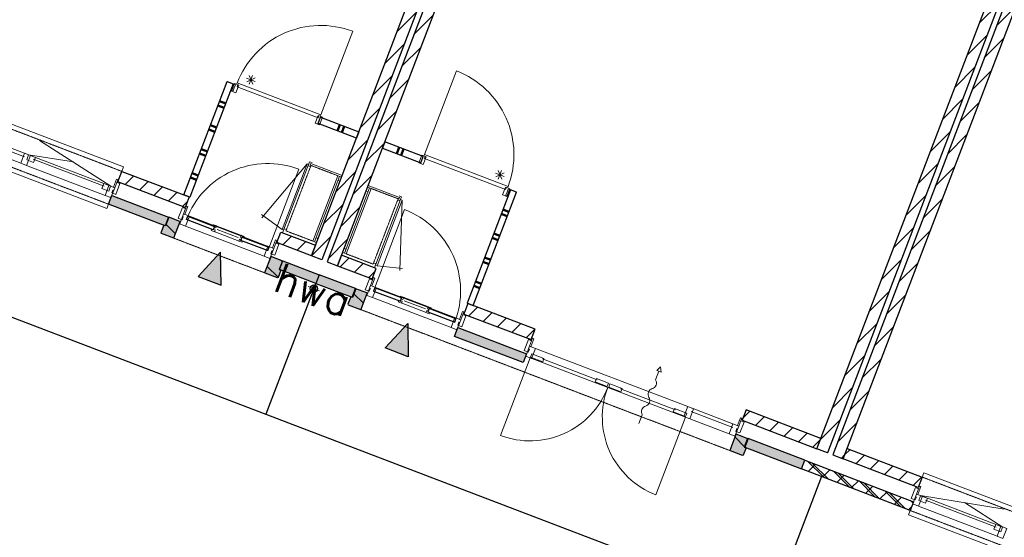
# Model space of a CAD drawing. Extents: x -1000932 to 2054797, y 285738 to 764020.
# Tile 76 of 256: x -323336 to -312783, y 573454 to 579000. Entities that reach past the tile are written whole.
import ezdxf

# ---------------------------------------------------------------- set-up
doc = ezdxf.new("R2010")
doc.units = 0
doc.header["$MEASUREMENT"] = 0
doc.linetypes.add('DASHED', pattern=[0.75, 0.5, -0.25])
doc.layers.add('31.', color=7, linetype='CONTINUOUS')
doc.layers.add('HATCH_REACTORS', color=7, linetype='CONTINUOUS')
doc.styles.get("Standard").update_dxf_attribs({"font": 'romans.shx'})
pattern_1 = [(45, (-31791.21, 918770.12), (106.06602, -106.066015), [])]
pattern_2 = [(135, (-31791.21, 918982.25), (106.066017, 106.06602), [])]

msp = doc.modelspace()

# ---------------------------------------------------------------- hatches: boundary and pattern name
at = {"layer": '31.', "linetype": 'Continuous'}
h = msp.add_hatch(dxfattribs=at)
h.set_pattern_fill('ARKEY_P_050A40_12', style=0, pattern_type=0)
h.set_pattern_definition(pattern_1)
h.paths.add_polyline_path([(-320096.901, 576428.154), (-320208.994, 576470.967), (-316302.026, 586700.248), (-316189.932, 586657.404)], flags=0)
h = msp.add_hatch(dxfattribs=at)
h.set_pattern_fill('ARKEY_P_050A40_12', style=0, pattern_type=0)
h.set_pattern_definition(pattern_1)
h.paths.add_polyline_path([(-320040.838, 576406.748), (-319928.744, 576363.904), (-316021.776, 586593.186), (-316133.869, 586635.998)], flags=0)
h = msp.add_hatch(dxfattribs=at)
h.set_pattern_fill('ARKEY_P_050A40_12', style=0, pattern_type=0)
h.set_pattern_definition(pattern_1)
h.paths.add_polyline_path([(-314678.651, 574358.686), (-314790.744, 574401.529), (-310883.776, 584630.779), (-310771.682, 584587.967)], flags=0)
h = msp.add_hatch(dxfattribs=at)
h.set_pattern_fill('ARKEY_P_050A40_12', style=0, pattern_type=0)
h.set_pattern_definition(pattern_1)
h.paths.add_polyline_path([(-314622.588, 574337.279), (-314510.494, 574294.467), (-310603.526, 584523.748), (-310715.619, 584566.561)], flags=0)
h = msp.add_hatch(dxfattribs=at)
h.set_pattern_fill('ARKEY_P_050A40_12', style=0, pattern_type=0)
h.set_pattern_definition(pattern_1)
h.paths.add_polyline_path([(-322282.869, 577263.061), (-322240.057, 577375.154), (-321520.744, 577100.436), (-321563.557, 576988.311)], flags=0)
for color, points in [(7, [(-321742.088, 576885.248), (-321777.776, 576791.811), (-322384.994, 577023.748), (-322349.307, 577117.154)]), (253, [(-321737.432, 576883.467), (-321773.088, 576790.029), (-321791.776, 576797.154), (-321822.119, 576717.779), (-321819.213, 576711.311), (-321688.432, 576661.342), (-321681.994, 576664.248), (-321615.963, 576837.061), (-321620.651, 576838.842)]), (7, [(-321175.307, 576155.061), (-321182.182, 576509.842), (-321423.807, 576249.967)]), (253, [(-320519.244, 576418.186), (-320554.932, 576324.779), (-320536.244, 576317.623), (-320566.557, 576238.217), (-320573.026, 576235.342), (-320703.807, 576285.279), (-320706.682, 576291.748), (-320640.682, 576464.561), (-320636.026, 576462.779)]), (7, [(-320125.963, 576267.967), (-320161.651, 576174.561), (-320550.244, 576322.967), (-320514.588, 576416.404)]), (7, [(-320125.963, 576267.967), (-320161.651, 576174.561), (-319773.026, 576026.123), (-319737.338, 576119.529)]), (253, [(-319732.651, 576117.748), (-319768.338, 576024.342), (-319787.026, 576031.467), (-319817.369, 575952.061), (-319814.463, 575945.623), (-319683.682, 575895.654), (-319677.244, 575898.561), (-319611.213, 576071.373), (-319615.901, 576073.154)]), (7, [(-319419.057, 575484.248), (-319177.432, 575744.154), (-319170.557, 575389.342)]), (7, [(-318676.276, 575607.248), (-318640.619, 575700.654), (-317902.619, 575418.779), (-317938.276, 575325.373)]), (253, [(-315534.463, 574514.279), (-315570.151, 574420.873), (-315551.463, 574413.748), (-315581.776, 574334.342), (-315588.244, 574331.436), (-315719.026, 574381.404), (-315721.901, 574387.842), (-315655.901, 574560.686), (-315651.244, 574558.904)]), (7, [(-315529.776, 574512.498), (-315565.463, 574419.092), (-314958.244, 574187.186), (-314922.557, 574280.592)])]:
    msp.add_hatch(color=color, dxfattribs=at).paths.add_polyline_path(points, flags=0)
h = msp.add_hatch(dxfattribs=at)
h.set_pattern_fill('ARKEY_P_050A40_17', style=0, pattern_type=0)
h.set_pattern_definition(pattern_2)
h.paths.add_polyline_path([(-321737.432, 576883.467), (-321773.088, 576790.029), (-321791.776, 576797.154), (-321822.119, 576717.779), (-321819.213, 576711.311), (-321688.432, 576661.342), (-321681.994, 576664.248), (-321615.963, 576837.061), (-321620.651, 576838.842)], flags=0)
h = msp.add_hatch(dxfattribs=at)
h.set_pattern_fill('ARKEY_P_050A40_12', style=0, pattern_type=0)
h.set_pattern_definition(pattern_1)
h.paths.add_polyline_path([(-320578.932, 576612.248), (-320536.119, 576724.342), (-320166.182, 576583.061), (-320208.994, 576470.967)], flags=0)
h = msp.add_hatch(dxfattribs=at)
h.set_pattern_fill('ARKEY_P_050A40_12', style=0, pattern_type=0)
h.set_pattern_definition(pattern_1)
h.paths.add_polyline_path([(-319558.807, 576222.623), (-319515.994, 576334.717), (-319885.932, 576476.029), (-319928.744, 576363.904)], flags=0)
h = msp.add_hatch(dxfattribs=at)
h.set_pattern_fill('ARKEY_P_050A40_17', style=0, pattern_type=0)
h.set_pattern_definition(pattern_2)
h.paths.add_polyline_path([(-320519.244, 576418.186), (-320554.932, 576324.779), (-320536.244, 576317.623), (-320566.557, 576238.217), (-320573.026, 576235.342), (-320703.807, 576285.279), (-320706.682, 576291.748), (-320640.682, 576464.561), (-320636.026, 576462.779)], flags=0)
h = msp.add_hatch(dxfattribs=at)
h.set_pattern_fill('ARKEY_P_050A40_17', style=0, pattern_type=0)
h.set_pattern_definition(pattern_2)
h.paths.add_polyline_path([(-319732.651, 576117.748), (-319768.338, 576024.342), (-319787.026, 576031.467), (-319817.369, 575952.061), (-319814.463, 575945.623), (-319683.682, 575895.654), (-319677.244, 575898.561), (-319611.213, 576071.373), (-319615.901, 576073.154)], flags=0)
h = msp.add_hatch(dxfattribs=at)
h.set_pattern_fill('ARKEY_P_050A40_12', style=0, pattern_type=0)
h.set_pattern_definition(pattern_1)
h.paths.add_polyline_path([(-317854.869, 575571.811), (-317812.057, 575683.936), (-318531.369, 575958.654), (-318574.182, 575846.561)], flags=0)
h = msp.add_hatch(dxfattribs=at)
h.set_pattern_fill('ARKEY_P_050A40_12', style=0, pattern_type=0)
h.set_pattern_definition(pattern_1)
h.paths.add_polyline_path([(-314790.744, 574401.529), (-314747.932, 574513.623), (-315551.338, 574820.467), (-315594.151, 574708.373)], flags=0)
h = msp.add_hatch(dxfattribs=at)
h.set_pattern_fill('ARKEY_P_050A40_17', style=0, pattern_type=0)
h.set_pattern_definition(pattern_2)
h.paths.add_polyline_path([(-315534.463, 574514.279), (-315570.151, 574420.873), (-315551.463, 574413.748), (-315581.776, 574334.342), (-315588.244, 574331.436), (-315719.026, 574381.404), (-315721.901, 574387.842), (-315655.901, 574560.686), (-315651.244, 574558.904)], flags=0)
h = msp.add_hatch(dxfattribs=at)
h.set_pattern_fill('ARKEY_P_050A40_12', style=0, pattern_type=0)
h.set_pattern_definition(pattern_1)
h.paths.add_polyline_path([(-314510.494, 574294.467), (-314467.682, 574406.592), (-313664.276, 574099.717), (-313707.088, 573987.623)], flags=0)
h = msp.add_hatch(dxfattribs=at)
h.set_pattern_fill('ARKEY_P_050A40_12', style=0, pattern_type=0)
h.set_pattern_definition(pattern_1)
h.paths.add_polyline_path([(-313754.838, 573834.592), (-313790.526, 573741.186), (-314958.244, 574187.186), (-314922.557, 574280.592)], flags=0)
h = msp.add_hatch(dxfattribs=at)
h.set_pattern_fill('ARKEY_P_050A40_33', style=0, pattern_type=0)
h.set_pattern_definition([(135, (-31826.56, 918946.9), (84.852813, 84.852814), []), (135, (-31812.42, 918961.04), (84.852813, 84.852814), [])])
h.paths.add_polyline_path([(-313754.838, 573834.592), (-313790.526, 573741.186), (-314958.244, 574187.186), (-314922.557, 574280.592)], flags=0)

# ---------------------------------------------------------------- linework, layer by layer
at = {"layer": '31.', "color": 7, "linetype": 'Continuous', "lineweight": 50}
for p, q in [((-321145.682, 578054.404), (-321211.088, 578079.404)), ((-321127.838, 578101.123), (-321193.244, 578126.092)), ((-321225.963, 577844.217), (-321291.369, 577869.217)), ((-319903.182, 577874.217), (-319928.151, 577808.811)), ((-319856.463, 577856.373), (-319881.463, 577790.967)), ((-321243.807, 577797.498), (-321309.213, 577822.498)), ((-319292.932, 577566.186), (-319267.932, 577631.592)), ((-321341.901, 577540.623), (-321407.307, 577565.592)), ((-321324.088, 577587.311), (-321389.494, 577612.311)), ((-319246.213, 577548.342), (-319221.244, 577613.748)), ((-321422.182, 577330.436), (-321487.588, 577355.404)), ((-321440.026, 577283.717), (-321505.432, 577308.686)), ((-318109.588, 576894.779), (-318174.994, 576919.748)), ((-318091.744, 576941.498), (-318157.151, 576966.467)), ((-318189.869, 576684.592), (-318255.276, 576709.561)), ((-318207.713, 576637.873), (-318273.119, 576662.842)), ((-318305.838, 576380.967), (-318371.244, 576405.967)), ((-318287.994, 576427.686), (-318353.401, 576452.654)), ((-318386.088, 576170.779), (-318451.526, 576195.779)), ((-318403.932, 576124.061), (-318469.338, 576149.061))]:
    msp.add_line(p, q, dxfattribs=at)
at = {"layer": '31.', "color": 7, "linetype": 'Continuous', "lineweight": 25, "ltscale": 10}
for points in [[(-320208.994, 576470.967), (-316302.026, 586700.248)], [(-316189.932, 586657.404), (-320096.901, 576428.154)], [(-316133.869, 586635.998), (-320040.838, 576406.748)], [(-319928.744, 576363.904), (-316021.776, 586593.186)], [(-314790.744, 574401.529), (-310883.776, 584630.779)], [(-310771.682, 584587.967), (-314678.651, 574358.686)], [(-310715.619, 584566.561), (-314622.588, 574337.279)], [(-314510.494, 574294.467), (-310603.526, 584523.748)], [(-325794.744, 578326.061), (-326329.932, 576924.811), (-304227.244, 568482.873), (-303692.026, 569884.186)], [(-322282.869, 577263.061), (-322240.057, 577375.154)], [(-322240.057, 577375.154), (-321520.744, 577100.436)], [(-321563.557, 576988.311), (-322282.869, 577263.061)], [(-322384.994, 577023.748), (-322349.307, 577117.154)], [(-322349.307, 577117.154), (-321742.088, 576885.248)], [(-321777.776, 576791.811), (-322384.994, 577023.748)], [(-321520.744, 577100.436), (-321563.557, 576988.311)], [(-321742.088, 576885.248), (-321777.776, 576791.811)], [(-320578.932, 576612.248), (-320536.119, 576724.342)], [(-320536.119, 576724.342), (-320166.182, 576583.061)], [(-320208.994, 576470.967), (-320578.932, 576612.248)], [(-320166.182, 576583.061), (-320208.994, 576470.967)], [(-320096.901, 576428.154), (-320208.994, 576470.967)], [(-319885.932, 576476.029), (-319928.744, 576363.904)], [(-319515.994, 576334.717), (-319885.932, 576476.029)], [(-320550.244, 576322.967), (-320514.588, 576416.404)], [(-320514.588, 576416.404), (-320125.963, 576267.967)], [(-320040.838, 576406.748), (-319928.744, 576363.904)], [(-319928.744, 576363.904), (-319558.807, 576222.623)], [(-320161.651, 576174.561), (-320550.244, 576322.967)], [(-320125.963, 576267.967), (-320161.651, 576174.561)], [(-320125.963, 576267.967), (-320161.651, 576174.561)], [(-319737.338, 576119.529), (-320125.963, 576267.967)], [(-319558.807, 576222.623), (-319515.994, 576334.717)], [(-320161.651, 576174.561), (-320696.869, 574773.248)], [(-320161.651, 576174.561), (-319773.026, 576026.123)], [(-319773.026, 576026.123), (-319737.338, 576119.529)], [(-318531.369, 575958.654), (-318574.182, 575846.561)], [(-317812.057, 575683.936), (-318531.369, 575958.654)], [(-318574.182, 575846.561), (-317854.869, 575571.811)], [(-318676.276, 575607.248), (-318640.619, 575700.654)], [(-318640.619, 575700.654), (-317902.619, 575418.779)], [(-317854.869, 575571.811), (-317812.057, 575683.936)], [(-317938.276, 575325.373), (-318676.276, 575607.248)], [(-317902.619, 575418.779), (-317938.276, 575325.373)], [(-315551.338, 574820.467), (-315594.151, 574708.373)], [(-314747.932, 574513.623), (-315551.338, 574820.467)], [(-315594.151, 574708.373), (-314790.744, 574401.529)], [(-315529.776, 574512.498), (-315565.463, 574419.092)], [(-314922.557, 574280.592), (-315529.776, 574512.498)], [(-314790.744, 574401.529), (-314747.932, 574513.623)], [(-315565.463, 574419.092), (-314958.244, 574187.186)], [(-314678.651, 574358.686), (-314790.744, 574401.529)], [(-314510.494, 574294.467), (-314467.682, 574406.592)], [(-314467.682, 574406.592), (-313664.276, 574099.717)], [(-314958.244, 574187.186), (-314922.557, 574280.592)], [(-314958.244, 574187.186), (-314922.557, 574280.592)], [(-314922.557, 574280.592), (-313754.838, 573834.592)], [(-314622.588, 574337.279), (-314510.494, 574294.467)], [(-313707.088, 573987.623), (-314510.494, 574294.467)], [(-313790.526, 573741.186), (-314958.244, 574187.186)], [(-314743.369, 574105.123), (-315278.588, 572703.811)], [(-313664.276, 574099.717), (-313707.088, 573987.623)], [(-313754.838, 573834.592), (-313790.526, 573741.186)]]:
    msp.add_lwpolyline(points, dxfattribs=at)
at = {"layer": '31.', "color": 7, "linetype": 'Continuous', "lineweight": 13, "ltscale": 10}
for points in [[(-321004.994, 578321.811, -0.414213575), (-319766.963, 578875.498), (-320109.119, 577979.623)], [(-318101.588, 577212.873, 0.414213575), (-318655.276, 578450.904), (-318997.463, 577555.029)], [(-321548.901, 576858.561, -0.414213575), (-320343.119, 577397.811), (-320676.369, 576525.311)], [(-318671.619, 575759.592, 0.414213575), (-319210.901, 576965.373), (-319544.151, 576092.842)], [(-317032.932, 575059.873, -0.414213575), (-318182.557, 574545.717), (-317864.807, 575377.592)], [(-316698.432, 574673.279), (-316662.776, 574766.686, -0.499999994), (-316627.088, 574860.092, 0.499999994), (-316591.401, 574953.529, -0.499999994), (-316555.713, 575046.936, 0.499999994), (-316520.026, 575140.373), (-316484.369, 575233.779), (-316507.713, 575242.686), (-316466.526, 575280.498), (-316460.994, 575224.842), (-316484.369, 575233.779)], [(-317032.932, 575059.873, 0.414213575), (-316518.776, 573910.248), (-316201.057, 574742.123)]]:
    msp.add_lwpolyline(points, format="xyb", dxfattribs=at)
for points in [[(-320810.494, 578338.498), (-320903.901, 578374.186)], [(-320811.557, 578376.748), (-320902.838, 578335.936)], [(-320836.807, 578310.686), (-320877.619, 578401.967)], [(-320839.369, 578403.061), (-320875.057, 578309.623)], [(-322358.651, 577215.998), (-323124.994, 577706.717)], [(-323242.401, 577553.529), (-322760.182, 577476.404)], [(-318235.432, 577354.967), (-318141.994, 577319.311)], [(-318234.369, 577316.717), (-318143.088, 577357.561)], [(-318209.119, 577382.779), (-318168.307, 577291.498)], [(-318170.869, 577383.842), (-318206.557, 577290.436)], [(-313681.994, 573902.029), (-312783.619, 573756.936)], [(-312798.244, 573564.498), (-313209.119, 573828.467)]]:
    msp.add_lwpolyline(points, dxfattribs=at)
at = {"layer": '31.', "color": 7, "linetype": 'Continuous', "lineweight": 18, "ltscale": 10}
for points in [[(-324500.776, 578238.623), (-324482.932, 578285.311), (-322222.213, 577421.873), (-322240.057, 577375.154)], [(-321576.807, 577121.842), (-321112.963, 578336.279)], [(-321047.557, 578311.279), (-321511.401, 577096.842)], [(-321112.963, 578336.279), (-321047.557, 578311.279)], [(-321036.682, 578269.686), (-321024.213, 578302.373), (-321047.557, 578311.279), (-321072.526, 578245.904), (-321049.182, 578236.967), (-321036.682, 578269.686)], [(-321006.432, 578279.529), (-320137.401, 577947.623), (-320128.494, 577970.967), (-320114.494, 577965.623), (-320109.119, 577979.623), (-321005.369, 578321.936), (-321011.526, 578308.217), (-320997.526, 578302.873), (-321006.432, 578279.529)], [(-324522.744, 578004.561), (-323283.088, 577531.061)], [(-324512.869, 578038.779), (-323267.619, 577563.154)], [(-320138.338, 577889.092), (-320113.369, 577954.498)], [(-320113.369, 577954.498), (-319702.338, 577797.498)], [(-324627.026, 577880.061), (-324644.869, 577833.342), (-322402.838, 576977.029), (-322384.994, 577023.748)], [(-324537.682, 577926.217), (-323324.182, 577462.748)], [(-319727.307, 577732.092), (-320138.338, 577889.092)], [(-319702.338, 577797.498), (-319727.307, 577732.092)], [(-319422.088, 577690.467), (-319447.057, 577625.061)], [(-319011.057, 577533.467), (-319422.088, 577690.467)], [(-323242.401, 577553.529), (-322358.651, 577215.998)], [(-319447.057, 577625.061), (-319036.026, 577468.061)], [(-319036.026, 577468.061), (-319011.057, 577533.467)], [(-318128.682, 577180.404), (-318997.713, 577512.311), (-318988.807, 577535.654), (-319002.807, 577541.029), (-318997.463, 577555.029), (-318101.213, 577212.717), (-318105.744, 577198.404), (-318119.776, 577203.748), (-318128.682, 577180.404)], [(-323261.588, 577438.842), (-322420.807, 577117.717)], [(-323189.713, 577505.061), (-322430.244, 577214.967)], [(-320255.807, 577455.467), (-320255.807, 577455.467), (-320740.088, 576878.279)], [(-320238.994, 577449.029), (-320507.307, 576746.529), (-320524.119, 576752.967), (-320255.807, 577455.467), (-320238.994, 577449.029)], [(-320507.307, 576746.529), (-320238.994, 577449.029), (-320255.807, 577455.467), (-320524.119, 576752.967), (-320507.307, 576746.529)], [(-320219.119, 577425.404), (-320244.338, 577435.029), (-320227.932, 577477.998), (-320202.713, 577468.373)], [(-320217.057, 577458.842), (-319880.744, 577330.404), (-319887.151, 577313.592), (-320223.463, 577442.029), (-320217.057, 577458.842)], [(-320192.119, 576627.217), (-320175.307, 576620.811), (-319907.713, 577321.436), (-319924.526, 577327.873), (-320192.119, 576627.217)], [(-319924.119, 577278.467), (-319903.588, 577270.623), (-319887.151, 577313.592), (-319907.713, 577321.436)], [(-322331.557, 577205.654), (-322299.088, 577290.654)], [(-322285.088, 577285.311), (-322317.557, 577200.311)], [(-322299.088, 577290.654), (-322285.088, 577285.311)], [(-319264.182, 577094.904), (-319600.494, 577223.373), (-319606.901, 577206.561), (-319270.588, 577078.092), (-319264.182, 577094.904)], [(-322317.557, 577200.311), (-322331.557, 577205.654)], [(-321511.401, 577096.842), (-321576.807, 577121.842)], [(-319837.151, 576491.654), (-319853.963, 576498.061), (-319586.369, 577198.686), (-319569.526, 577192.279), (-319837.151, 576491.654)], [(-319602.776, 577155.717), (-319623.307, 577163.592), (-319606.901, 577206.561), (-319586.369, 577198.686)], [(-319284.932, 577068.592), (-319259.713, 577058.967), (-319243.307, 577101.936), (-319268.526, 577111.561)], [(-318076.869, 577176.654), (-318540.713, 575962.217)], [(-318475.307, 575937.248), (-318011.463, 577151.686)], [(-318112.713, 577152.873), (-318100.213, 577185.592), (-318076.869, 577176.654), (-318101.838, 577111.279), (-318125.182, 577120.186), (-318112.713, 577152.873)], [(-318011.463, 577151.686), (-318076.869, 577176.654)], [(-321547.088, 577003.436), (-321579.557, 576918.436)], [(-321565.526, 576913.061), (-321533.057, 576998.092)], [(-321533.057, 576998.092), (-321547.088, 577003.436)], [(-319254.369, 577072.967), (-319522.682, 576370.467), (-319505.869, 576364.029), (-319237.557, 577066.561), (-319254.369, 577072.967)], [(-319522.682, 576370.467), (-319254.369, 577072.967), (-319237.557, 577066.561), (-319505.869, 576364.029), (-319522.682, 576370.467)], [(-319237.557, 577066.561), (-319237.557, 577066.561), (-319261.338, 576313.467)], [(-321579.557, 576918.436), (-321565.526, 576913.061)], [(-321532.838, 576900.592), (-320660.307, 576567.342)], [(-320524.119, 576752.967), (-320745.713, 576913.061)], [(-321557.619, 576788.029), (-320716.869, 576466.904)], [(-321545.057, 576862.967), (-321535.432, 576888.186)], [(-321229.088, 576792.061), (-320959.119, 576688.967)], [(-321252.619, 576730.404), (-320982.682, 576627.311)], [(-321218.869, 576752.842), (-320992.807, 576666.498)], [(-320476.744, 576750.904), (-320501.963, 576760.561), (-320518.369, 576717.561), (-320493.151, 576707.936)], [(-320627.619, 576554.842), (-320595.151, 576639.842)], [(-320581.151, 576634.498), (-320613.619, 576549.498)], [(-320595.151, 576639.842), (-320581.151, 576634.498)], [(-320175.307, 576620.811), (-320154.776, 576612.967), (-320138.338, 576655.936), (-320158.901, 576663.779)], [(-320676.276, 576531.154), (-320666.651, 576556.373)], [(-320613.619, 576549.498), (-320627.619, 576554.842)], [(-319853.963, 576498.061), (-319874.494, 576505.904), (-319858.088, 576548.873), (-319837.557, 576541.029)], [(-319542.557, 576394.123), (-319517.338, 576384.467), (-319533.744, 576341.498), (-319558.963, 576351.154)], [(-319505.869, 576364.029), (-319233.932, 576335.654)], [(-320206.244, 576057.779), (-320159.838, 576179.217)], [(-319542.338, 576237.748), (-319574.807, 576152.717)], [(-319560.776, 576147.373), (-319528.307, 576232.404)], [(-319528.307, 576232.404), (-319542.338, 576237.748)], [(-320243.776, 576141.686), (-320122.307, 576095.311)], [(-319574.807, 576152.717), (-319560.776, 576147.373)], [(-319540.307, 576097.279), (-319530.682, 576122.498)], [(-318655.557, 575801.654), (-319528.088, 576134.904)], [(-318712.119, 575701.217), (-319552.869, 576022.342)], [(-318977.869, 575861.592), (-319247.838, 575964.686)], [(-318954.338, 575923.248), (-319224.276, 576026.342)], [(-318988.088, 575900.811), (-319214.151, 575987.154)], [(-318540.713, 575962.217), (-318475.307, 575937.248)], [(-318622.869, 575789.154), (-318590.401, 575874.154)], [(-318576.369, 575868.811), (-318608.838, 575783.811)], [(-318590.401, 575874.154), (-318576.369, 575868.811)], [(-318671.526, 575765.467), (-318661.901, 575790.686)], [(-318608.838, 575783.811), (-318622.869, 575789.154)], [(-317838.369, 575586.936), (-317870.838, 575501.936)], [(-317856.838, 575496.561), (-317824.369, 575581.592)], [(-317824.369, 575581.592), (-317838.369, 575586.936)], [(-317870.838, 575501.936), (-317856.838, 575496.561)], [(-317808.276, 575478.029), (-316176.244, 574854.686)], [(-317864.807, 575377.592), (-316201.057, 574742.123)], [(-317733.119, 575365.279), (-317145.369, 575140.811)], [(-316895.182, 575045.248), (-316307.401, 574820.748)], [(-316139.401, 574802.623), (-315690.994, 574631.342)], [(-316129.526, 574836.842), (-315675.526, 574663.436)], [(-316154.338, 574724.279), (-315732.088, 574563.029)], [(-315642.838, 574650.967), (-315610.369, 574735.967)], [(-315596.338, 574730.623), (-315628.807, 574645.592)], [(-315610.369, 574735.967), (-315596.338, 574730.623)], [(-315628.807, 574645.592), (-315642.838, 574650.967)], [(-313664.276, 574099.717), (-313646.432, 574146.436), (-311385.713, 573282.967), (-311403.557, 573236.279)], [(-313690.619, 574002.748), (-313723.088, 573917.717)], [(-313709.088, 573912.373), (-313676.619, 573997.404)], [(-313676.619, 573997.404), (-313690.619, 574002.748)], [(-313723.088, 573917.717), (-313709.088, 573912.373)], [(-312798.244, 573564.498), (-313681.994, 573902.029)], [(-312869.838, 573563.467), (-313629.307, 573853.561)], [(-313790.526, 573741.186), (-313808.369, 573694.467), (-311566.338, 572838.154), (-311548.494, 572884.842)], [(-312860.401, 573466.217), (-313701.182, 573787.342)]]:
    msp.add_lwpolyline(points, dxfattribs=at)
for points in [[(-321011.307, 578308.154), (-320987.932, 578299.217), (-321020.057, 578215.154), (-321066.744, 578232.998), (-321034.651, 578317.061)], [(-320114.494, 577965.623), (-320137.838, 577974.529), (-320169.932, 577890.467), (-320123.244, 577872.623), (-320091.119, 577956.686)], [(-323324.182, 577462.748), (-323261.588, 577438.842), (-323220.901, 577545.311), (-323283.494, 577569.217)], [(-323260.244, 577499.342), (-323240.244, 577551.654), (-323167.526, 577523.873), (-323187.526, 577471.561)], [(-319002.807, 577541.029), (-318979.463, 577532.092), (-319011.557, 577448.029), (-319058.276, 577465.873), (-319026.151, 577549.936)], [(-322381.494, 577163.717), (-322361.494, 577216.029), (-322434.213, 577243.779), (-322454.213, 577191.467)], [(-322420.807, 577117.717), (-322358.213, 577093.811), (-322317.557, 577200.311), (-322380.151, 577224.217)], [(-322295.776, 577257.279), (-322317.557, 577200.311), (-322317.557, 577200.311), (-322324.682, 577181.623), (-322324.682, 577181.623), (-322328.619, 577171.342), (-322337.026, 577174.561), (-322348.807, 577143.717), (-322305.807, 577127.311), (-322305.807, 577127.311), (-322261.213, 577244.092)], [(-318105.994, 577198.498), (-318129.338, 577207.404), (-318161.463, 577123.342), (-318114.744, 577105.498), (-318082.651, 577189.561)], [(-321557.776, 576975.404), (-321579.557, 576918.436), (-321579.557, 576918.436), (-321586.682, 576899.748), (-321586.682, 576899.748), (-321590.619, 576889.467), (-321582.213, 576886.248), (-321593.963, 576855.436), (-321636.932, 576871.842), (-321636.932, 576871.842), (-321592.338, 576988.623)], [(-321557.619, 576788.029), (-321620.213, 576811.936), (-321579.557, 576918.436), (-321516.963, 576894.529)], [(-321233.057, 576768.967), (-321224.869, 576790.436), (-321259.432, 576803.654), (-321264.432, 576790.561), (-321247.151, 576783.967), (-321250.338, 576775.561)], [(-321240.213, 576750.279), (-321248.401, 576728.779), (-321282.963, 576741.998), (-321277.994, 576755.061), (-321260.713, 576748.467), (-321257.494, 576756.873)], [(-320971.494, 576669.061), (-320963.307, 576690.561), (-320928.713, 576677.342), (-320933.713, 576664.279), (-320950.994, 576670.873), (-320954.213, 576662.467)], [(-320978.651, 576650.373), (-320986.838, 576628.904), (-320952.276, 576615.686), (-320947.276, 576628.779), (-320964.557, 576635.373), (-320961.338, 576643.779)], [(-320591.838, 576606.467), (-320613.619, 576549.498), (-320613.619, 576549.498), (-320620.744, 576530.811), (-320620.744, 576530.811), (-320624.651, 576520.529), (-320633.088, 576523.748), (-320644.838, 576492.904), (-320601.869, 576476.498), (-320601.869, 576476.498), (-320557.276, 576593.279)], [(-320716.869, 576466.904), (-320654.276, 576442.998), (-320613.619, 576549.498), (-320676.182, 576573.404)], [(-319553.026, 576209.717), (-319574.807, 576152.717), (-319574.807, 576152.717), (-319581.932, 576134.061), (-319581.932, 576134.061), (-319585.869, 576123.779), (-319577.463, 576120.561), (-319589.213, 576089.717), (-319632.182, 576106.154), (-319632.182, 576106.154), (-319587.588, 576222.904)], [(-319552.869, 576022.342), (-319615.463, 576046.248), (-319574.807, 576152.717), (-319512.213, 576128.811)], [(-319235.463, 575984.592), (-319243.651, 575963.092), (-319278.213, 575976.311), (-319273.244, 575989.373), (-319255.963, 575982.779), (-319252.744, 575991.186)], [(-319228.307, 576003.279), (-319220.119, 576024.748), (-319254.682, 576037.967), (-319259.682, 576024.873), (-319242.401, 576018.279), (-319245.588, 576009.873)], [(-318973.869, 575884.686), (-318982.088, 575863.186), (-318947.526, 575849.998), (-318942.526, 575863.061), (-318959.807, 575869.686), (-318956.588, 575878.092)], [(-318966.744, 575903.373), (-318958.557, 575924.842), (-318923.963, 575911.654), (-318928.963, 575898.561), (-318946.244, 575905.186), (-318949.463, 575896.779)], [(-318587.088, 575840.779), (-318608.838, 575783.811), (-318608.838, 575783.811), (-318615.994, 575765.123), (-318615.994, 575765.123), (-318619.901, 575754.842), (-318628.307, 575758.061), (-318640.088, 575727.217), (-318597.119, 575710.811), (-318597.119, 575710.811), (-318552.526, 575827.592)], [(-318712.119, 575701.217), (-318649.526, 575677.311), (-318608.838, 575783.811), (-318671.432, 575807.717)], [(-317849.088, 575558.904), (-317870.838, 575501.936), (-317870.838, 575501.936), (-317877.994, 575483.248), (-317877.994, 575483.248), (-317881.901, 575472.967), (-317873.494, 575469.748), (-317885.276, 575438.936), (-317928.244, 575455.342), (-317928.244, 575455.342), (-317883.651, 575572.123)], [(-317848.932, 575371.529), (-317911.526, 575395.436), (-317870.838, 575501.936), (-317808.276, 575478.029)], [(-317860.994, 575383.623), (-317847.432, 575419.123), (-317716.651, 575369.186), (-317730.213, 575333.686)], [(-317037.807, 575069.217), (-317024.276, 575104.717), (-317155.057, 575154.686), (-317168.619, 575119.186)], [(-317023.057, 575063.592), (-317009.494, 575099.061), (-316878.713, 575049.123), (-316892.244, 575013.623)], [(-316199.869, 574749.154), (-316186.307, 574784.654), (-316317.088, 574834.623), (-316330.651, 574799.123)], [(-316216.932, 574748.186), (-316154.338, 574724.279), (-316113.651, 574830.779), (-316176.244, 574854.686)], [(-315607.057, 574702.592), (-315628.807, 574645.592), (-315628.807, 574645.592), (-315635.963, 574626.936), (-315635.963, 574626.936), (-315639.869, 574616.654), (-315648.276, 574619.842), (-315660.057, 574589.029), (-315617.088, 574572.623), (-315617.088, 574572.623), (-315572.494, 574689.373)], [(-315732.088, 574563.029), (-315669.494, 574539.123), (-315628.807, 574645.592), (-315691.401, 574669.498)], [(-313701.338, 573974.717), (-313723.088, 573917.717), (-313723.088, 573917.717), (-313730.213, 573899.061), (-313730.213, 573899.061), (-313734.151, 573888.779), (-313725.744, 573885.561), (-313737.526, 573854.717), (-313780.494, 573871.154), (-313780.494, 573871.154), (-313735.901, 573987.904)], [(-313701.182, 573787.342), (-313763.776, 573811.248), (-313723.088, 573917.717), (-313660.494, 573893.811)], [(-313699.838, 573847.842), (-313679.838, 573900.154), (-313607.151, 573872.373), (-313627.119, 573820.061)], [(-312821.088, 573512.217), (-312801.088, 573564.529), (-312873.807, 573592.279), (-312893.807, 573539.967)], [(-312797.807, 573442.311), (-312860.401, 573466.217), (-312819.744, 573572.717), (-312757.151, 573548.811)]]:
    msp.add_lwpolyline(points, close=True, dxfattribs=at)
at = {"layer": '31.', "color": 7, "linetype": 'DASHED', "lineweight": 18, "ltscale": 10}
for points in [[(-324500.776, 578238.623), (-322240.057, 577375.154)], [(-322384.994, 577023.748), (-324627.026, 577880.061)], [(-319924.526, 577327.873), (-320214.119, 577438.467), (-320481.713, 576737.842), (-320192.119, 576627.217)], [(-319569.526, 577192.279), (-319279.932, 577081.654), (-319547.557, 576381.029), (-319837.151, 576491.654)], [(-320708.494, 576287.061), (-321683.776, 576659.561)], [(-319679.026, 575893.873), (-315723.682, 574383.186)], [(-313664.276, 574099.717), (-311403.557, 573236.279)], [(-311548.494, 572884.842), (-313790.526, 573741.186)]]:
    msp.add_lwpolyline(points, dxfattribs=at)
at = {"layer": '31.', "color": 7, "linetype": 'Continuous', "lineweight": 25, "ltscale": 10}
for points in [[(-321260.713, 576748.467), (-321547.026, 576857.842), (-321533.463, 576893.342), (-321247.151, 576783.967)], [(-321737.432, 576883.467), (-321773.088, 576790.029), (-321791.776, 576797.154), (-321822.119, 576717.779), (-321819.213, 576711.311), (-321688.432, 576661.342), (-321681.994, 576664.248), (-321615.963, 576837.061), (-321620.651, 576838.842)], [(-320678.244, 576525.998), (-320964.588, 576635.373), (-320951.026, 576670.873), (-320664.682, 576561.498)], [(-320519.244, 576418.186), (-320554.932, 576324.779), (-320536.244, 576317.623), (-320566.557, 576238.217), (-320573.026, 576235.342), (-320703.807, 576285.279), (-320706.682, 576291.748), (-320640.682, 576464.561), (-320636.026, 576462.779)], [(-319732.651, 576117.748), (-319768.338, 576024.342), (-319787.026, 576031.467), (-319817.369, 575952.061), (-319814.463, 575945.623), (-319683.682, 575895.654), (-319677.244, 575898.561), (-319611.213, 576071.373), (-319615.901, 576073.154)], [(-319542.276, 576092.154), (-319255.932, 575982.779), (-319242.369, 576018.279), (-319528.713, 576127.623)], [(-318959.807, 575869.686), (-318673.494, 575760.311), (-318659.932, 575795.811), (-318946.244, 575905.186)], [(-315534.463, 574514.279), (-315570.151, 574420.873), (-315551.463, 574413.748), (-315581.776, 574334.342), (-315588.244, 574331.436), (-315719.026, 574381.404), (-315721.901, 574387.842), (-315655.901, 574560.686), (-315651.244, 574558.904)]]:
    msp.add_lwpolyline(points, close=True, dxfattribs=at)
at = {"layer": '31.', "color": 7, "linetype": 'Continuous'}
msp.add_circle((-320183.057, 576118.498), 40.011, dxfattribs=at)
at = {"layer": 'HATCH_REACTORS', "ltscale": 10}
for points in [[(-320096.901, 576428.154), (-320208.994, 576470.967), (-316302.026, 586700.248), (-316189.932, 586657.404)], [(-320040.838, 576406.748), (-319928.744, 576363.904), (-316021.776, 586593.186), (-316133.869, 586635.998)], [(-314678.651, 574358.686), (-314790.744, 574401.529), (-310883.776, 584630.779), (-310771.682, 584587.967)], [(-314622.588, 574337.279), (-314510.494, 574294.467), (-310603.526, 584523.748), (-310715.619, 584566.561)], [(-321112.963, 578336.279), (-321047.557, 578311.279), (-321511.401, 577096.842), (-321576.807, 577121.842)], [(-320138.338, 577889.092), (-320113.369, 577954.498), (-319702.338, 577797.498), (-319727.307, 577732.092)], [(-319036.026, 577468.061), (-319011.057, 577533.467), (-319422.088, 577690.467), (-319447.057, 577625.061)], [(-322282.869, 577263.061), (-322240.057, 577375.154), (-321520.744, 577100.436), (-321563.557, 576988.311)], [(-321742.088, 576885.248), (-321777.776, 576791.811), (-322384.994, 577023.748), (-322349.307, 577117.154)], [(-318011.463, 577151.686), (-318076.869, 577176.654), (-318540.713, 575962.217), (-318475.307, 575937.248)], [(-321737.432, 576883.467), (-321773.088, 576790.029), (-321791.776, 576797.154), (-321822.119, 576717.779), (-321819.213, 576711.311), (-321688.432, 576661.342), (-321681.994, 576664.248), (-321615.963, 576837.061), (-321620.651, 576838.842)], [(-321737.432, 576883.467), (-321773.088, 576790.029), (-321791.776, 576797.154), (-321822.119, 576717.779), (-321819.213, 576711.311), (-321688.432, 576661.342), (-321681.994, 576664.248), (-321615.963, 576837.061), (-321620.651, 576838.842)], [(-320578.932, 576612.248), (-320536.119, 576724.342), (-320166.182, 576583.061), (-320208.994, 576470.967)], [(-321175.307, 576155.061), (-321182.182, 576509.842), (-321423.807, 576249.967)], [(-319558.807, 576222.623), (-319515.994, 576334.717), (-319885.932, 576476.029), (-319928.744, 576363.904)], [(-320519.244, 576418.186), (-320554.932, 576324.779), (-320536.244, 576317.623), (-320566.557, 576238.217), (-320573.026, 576235.342), (-320703.807, 576285.279), (-320706.682, 576291.748), (-320640.682, 576464.561), (-320636.026, 576462.779)], [(-320519.244, 576418.186), (-320554.932, 576324.779), (-320536.244, 576317.623), (-320566.557, 576238.217), (-320573.026, 576235.342), (-320703.807, 576285.279), (-320706.682, 576291.748), (-320640.682, 576464.561), (-320636.026, 576462.779)], [(-320125.963, 576267.967), (-320161.651, 576174.561), (-320550.244, 576322.967), (-320514.588, 576416.404)], [(-320125.963, 576267.967), (-320161.651, 576174.561), (-319773.026, 576026.123), (-319737.338, 576119.529)], [(-319732.651, 576117.748), (-319768.338, 576024.342), (-319787.026, 576031.467), (-319817.369, 575952.061), (-319814.463, 575945.623), (-319683.682, 575895.654), (-319677.244, 575898.561), (-319611.213, 576071.373), (-319615.901, 576073.154)], [(-319732.651, 576117.748), (-319768.338, 576024.342), (-319787.026, 576031.467), (-319817.369, 575952.061), (-319814.463, 575945.623), (-319683.682, 575895.654), (-319677.244, 575898.561), (-319611.213, 576071.373), (-319615.901, 576073.154)], [(-317854.869, 575571.811), (-317812.057, 575683.936), (-318531.369, 575958.654), (-318574.182, 575846.561)], [(-319419.057, 575484.248), (-319177.432, 575744.154), (-319170.557, 575389.342)], [(-318676.276, 575607.248), (-318640.619, 575700.654), (-317902.619, 575418.779), (-317938.276, 575325.373)], [(-314790.744, 574401.529), (-314747.932, 574513.623), (-315551.338, 574820.467), (-315594.151, 574708.373)], [(-315534.463, 574514.279), (-315570.151, 574420.873), (-315551.463, 574413.748), (-315581.776, 574334.342), (-315588.244, 574331.436), (-315719.026, 574381.404), (-315721.901, 574387.842), (-315655.901, 574560.686), (-315651.244, 574558.904)], [(-315534.463, 574514.279), (-315570.151, 574420.873), (-315551.463, 574413.748), (-315581.776, 574334.342), (-315588.244, 574331.436), (-315719.026, 574381.404), (-315721.901, 574387.842), (-315655.901, 574560.686), (-315651.244, 574558.904)], [(-315529.776, 574512.498), (-315565.463, 574419.092), (-314958.244, 574187.186), (-314922.557, 574280.592)], [(-314510.494, 574294.467), (-314467.682, 574406.592), (-313664.276, 574099.717), (-313707.088, 573987.623)], [(-313754.838, 573834.592), (-313790.526, 573741.186), (-314958.244, 574187.186), (-314922.557, 574280.592)], [(-313754.838, 573834.592), (-313790.526, 573741.186), (-314958.244, 574187.186), (-314922.557, 574280.592)]]:
    msp.add_lwpolyline(points, close=True, dxfattribs=at)

# ---------------------------------------------------------------- texts
at = {"layer": '31.', "color": 7, "insert": (-320245.651, 575954.561), "char_height": 324, "attachment_point": 8, "rotation": 339.0961519, "line_spacing_factor": 1.333333}
msp.add_mtext('hwa', dxfattribs=at)

doc.saveas('drawing.dxf')
